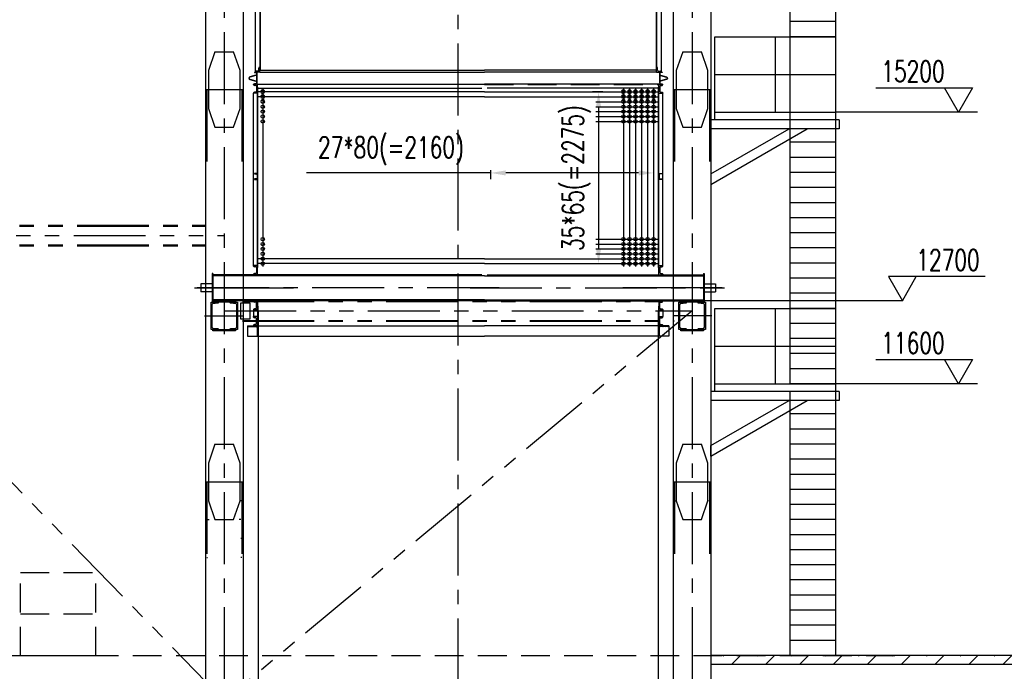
# Model space of a CAD drawing. Header units: millimetres. Extents: x -21 to 67273, y 14 to 95134.
# Tile 18 of 55: x 24244 to 37290, y 44812 to 53447. Entities that reach past the tile are written whole.
import ezdxf
from ezdxf.enums import TextEntityAlignment as Align

# ---------------------------------------------------------------- set-up
doc = ezdxf.new("R2010")
doc.units = ezdxf.units.MM
doc.header["$LTSCALE"] = 30
for name, pattern in [('CENTER', [50.8, 31.75, -6.35, 6.35, -6.35]), ('DASHED', [19.05, 12.7, -6.35]), ('PHANTOM', [63.5, 31.75, -6.35, 6.35, -6.35, 6.35, -6.35])]:
    doc.linetypes.add(name, pattern=pattern)
doc.layers.get('Defpoints').update_dxf_attribs({"color": 5})
for name, color, linetype in [('双点画线', 6, 'PHANTOM'), ('文本', 21, 'Continuous'), ('标注', 3, 'Continuous'), ('点画线', 2, 'CENTER'), ('细实线', 4, 'Continuous'), ('虚线', 1, 'DASHED')]:
    doc.layers.add(name, color=color, linetype=linetype)
doc.styles.get("Standard").update_dxf_attribs({"font": 'romans.shx', "width": 0.7, "bigfont": 'hzdx.shx'})
doc.dimstyles.get("Standard").update_dxf_attribs({"dimscale": 80, "dimtxt": 3.5, "dimasz": 2.5, "dimexe": 1, "dimexo": 0, "dimgap": 1, "dimtad": 1, "dimzin": 12, "dimdsep": 46, "dimtxsty": 'Standard', "dimcen": 0, "dimclrt": 256, "dimazin": 3, "dimtfac": 1, "dimtmove": 0, "dimatfit": 3, "dimfxl": 1, "dimlwd": -1, "dimlwe": -1, "dimarcsym": 0})

# ---------------------------------------------------------------- blocks, each defined once
blk = doc.blocks.new('*D34')
at = {"layer": 'Defpoints'}
for p in [(31972, 52489), (31914, 50214), (31972, 50214)]:
    blk.add_point(p, dxfattribs=at)
at = {"layer": '标注'}
for p, q in [((31972, 52489), (31834, 52489)), ((31914, 52289), (31914, 50414)), ((31972, 50214), (31834, 50214))]:
    blk.add_line(p, q, dxfattribs=at)
for points in [[(31880, 52289), (31947, 52289), (31914, 52489)], [(31880, 50414), (31947, 50414), (31914, 50214)]]:
    blk.add_solid(points, dxfattribs=at)
at = {"layer": '标注', "insert": (31620, 51349), "char_height": 280, "attachment_point": 5, "rotation": 90}
blk.add_mtext('35*65(=2275)', dxfattribs=at)
blk = doc.blocks.new('*D36')
at = {"layer": 'Defpoints'}
for p in [(30484, 51455), (30484, 51416), (32644, 51455)]:
    blk.add_point(p, dxfattribs=at)
at = {"layer": '标注'}
for p, q in [((30484, 51416), (28042, 51416)), ((30484, 51455), (30484, 51336)), ((32444, 51416), (30684, 51416)), ((32644, 51455), (32644, 51336))]:
    blk.add_line(p, q, dxfattribs=at)
for points in [[(30684, 51450), (30684, 51383), (30484, 51416)], [(32444, 51450), (32444, 51383), (32644, 51416)]]:
    blk.add_solid(points, dxfattribs=at)
at = {"layer": '标注', "insert": (29163, 51710), "char_height": 280, "attachment_point": 5}
blk.add_mtext('27*80(=2160)', dxfattribs=at)

msp = doc.modelspace()

# ---------------------------------------------------------------- hatches: boundary and pattern name
at = {"layer": '文本'}
h = msp.add_hatch(dxfattribs=at)
h.set_pattern_fill('ANSI31', color=256, scale=5, style=0)
h.set_pattern_definition([(45, (15067.926, 47703.222), (-11.22532, 11.22532), [])])
h.paths.add_polyline_path([(32703.76, 49392.118), (32703.76, 49252.118, 0.326924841), (32715.76, 49260.493), (32715.76, 49370.118, -0.414213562), (32725.76, 49380.118), (32835.917, 49380.118, 0.212969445), (32843.76, 49392.118)])
at = {"layer": '虚线'}
h = msp.add_hatch(dxfattribs=at)
h.set_pattern_fill('TRANS', color=256, scale=50, angle=45, style=0)
h.paths.add_polyline_path([(40347.876, 45022.118), (33403.76, 45022.118), (33403.76, 44902.118), (40347.876, 44902.118)])

# ---------------------------------------------------------------- linework, layer by layer
for p, q in [((26703.76, 82862.118), (26703.76, 36882.118)), ((27203.76, 82862.118), (27203.76, 36882.118)), ((32903.76, 82862.118), (32903.76, 36882.118)), ((33403.76, 82862.118), (33403.76, 36882.118)), ((34453.76, 50222.118), (34453.76, 55222.118)), ((35053.76, 55122.118), (35053.76, 50222.118)), ((27362.76, 53887.118), (27362.76, 52757.118)), ((32744.76, 53887.118), (32744.76, 52757.118)), ((27425.76, 53829.118), (27425.76, 52815.118)), ((27431.76, 53867.118), (27431.76, 52777.118)), ((32675.76, 53867.118), (32675.76, 52777.118)), ((32681.76, 53829.118), (32681.76, 52815.118)), ((35053.76, 53422.118), (34453.76, 53422.118)), ((33453.76, 52222.118), (33453.76, 53222.118)), ((33453.76, 53222.118), (35053.76, 53222.118)), ((34253.76, 53222.118), (34253.76, 52222.118)), ((35053.76, 53222.118), (34453.76, 53222.118)), ((35053.76, 53222.118), (35053.76, 52222.118)), ((27352.76, 52752.118), (27352.76, 52749.118)), ((27362.76, 52752.118), (27362.76, 52757.118)), ((27425.76, 52752.118), (27362.841, 52752.118)), ((27400.76, 52767.118), (27372.76, 52767.118)), ((27382.76, 52737.118), (27384.76, 52737.118)), ((27382.76, 52718.118), (27382.76, 52626.118)), ((27384.76, 52737.118), (27384.76, 52607.118)), ((27390.76, 52752.118), (27395.76, 52752.118)), ((27410.76, 52777.118), (27410.76, 52805.118)), ((27420.76, 52815.118), (27425.76, 52815.118)), ((27425.76, 52752.118), (27425.76, 52815.118)), ((27431.76, 52777.118), (27425.76, 52777.118)), ((27425.76, 52752.118), (30403.76, 52752.118)), ((27431.76, 52777.118), (30403.76, 52777.118)), ((32675.76, 52777.118), (30403.76, 52777.118)), ((32681.76, 52752.118), (30403.76, 52752.118)), ((32675.76, 52777.118), (32681.76, 52777.118)), ((32681.76, 52752.118), (32681.76, 52815.118)), ((32686.76, 52815.118), (32681.76, 52815.118)), ((32681.76, 52752.118), (32744.679, 52752.118)), ((32696.76, 52777.118), (32696.76, 52805.118)), ((32706.76, 52767.118), (32734.76, 52767.118)), ((32716.76, 52752.118), (32711.76, 52752.118)), ((32722.76, 52737.118), (32722.76, 52607.118)), ((32724.76, 52737.118), (32722.76, 52737.118)), ((32724.76, 52718.118), (32724.76, 52626.118)), ((32744.76, 52752.118), (32744.76, 52757.118)), ((32754.76, 52752.118), (32754.76, 52749.118)), ((33453.76, 52722.118), (35053.76, 52722.118)), ((27342.76, 52587.118), (27342.76, 52592.118)), ((27395.76, 52592.118), (27342.76, 52592.118)), ((27352.76, 52592.118), (27352.76, 52595.118)), ((27382.76, 52607.118), (27384.76, 52607.118)), ((27395.76, 52592.118), (30403.76, 52592.118)), ((27395.76, 52472.118), (27395.76, 52592.118)), ((32711.76, 52592.118), (30403.76, 52592.118)), ((32711.76, 52472.118), (32711.76, 52592.118)), ((32711.76, 52592.118), (32764.76, 52592.118)), ((32724.76, 52607.118), (32722.76, 52607.118)), ((32754.76, 52592.118), (32754.76, 52595.118)), ((32764.76, 52587.118), (32764.76, 52592.118)), ((27342.76, 52477.118), (27342.76, 52472.118)), ((27342.76, 50186.118), (27342.76, 52472.118)), ((27395.76, 52472.118), (27342.76, 52472.118)), ((27370.76, 52577.118), (27352.76, 52577.118)), ((27370.76, 52487.118), (27352.76, 52487.118)), ((27380.76, 52567.118), (27380.76, 52497.118)), ((27395.76, 52552.118), (27398.76, 52552.118)), ((27395.76, 50163.118), (27395.76, 52472.118)), ((27398.76, 50163.118), (27398.76, 52552.118)), ((27398.76, 52539.118), (30368.76, 52539.118)), ((27444.275, 52500.368), (27439.944, 52502.868)), ((27483.246, 52500.368), (27487.576, 52502.868)), ((32708.76, 52539.118), (30438.76, 52539.118)), ((32263.246, 52500.368), (32267.576, 52502.868)), ((32304.275, 52500.368), (32299.944, 52502.868)), ((32343.246, 52500.368), (32347.576, 52502.868)), ((32384.275, 52500.368), (32379.944, 52502.868)), ((32423.116, 52500.368), (32427.447, 52502.868)), ((32423.246, 52500.368), (32427.576, 52502.868)), ((32464.145, 52500.368), (32459.815, 52502.868)), ((32464.275, 52500.368), (32459.944, 52502.868)), ((32503.246, 52500.368), (32507.576, 52502.868)), ((32544.275, 52500.368), (32539.944, 52502.868)), ((32583.246, 52500.368), (32587.576, 52502.868)), ((32624.275, 52500.368), (32619.944, 52502.868)), ((32663.246, 52500.368), (32667.576, 52502.868)), ((32708.76, 50163.118), (32708.76, 52552.118)), ((32711.76, 52552.118), (32708.76, 52552.118)), ((32711.76, 50163.118), (32711.76, 52472.118)), ((32711.76, 52472.118), (32764.76, 52472.118)), ((32726.76, 52567.118), (32726.76, 52497.118)), ((32736.76, 52577.118), (32754.76, 52577.118)), ((32736.76, 52487.118), (32754.76, 52487.118)), ((32764.76, 52477.118), (32764.76, 52472.118)), ((32764.76, 50186.118), (32764.76, 52472.118)), ((27444.275, 52435.368), (27439.944, 52437.868)), ((27444.275, 52370.368), (27439.944, 52372.868)), ((27483.246, 52435.368), (27487.576, 52437.868)), ((27483.246, 52370.368), (27487.576, 52372.868)), ((32263.246, 52435.368), (32267.576, 52437.868)), ((32263.246, 52370.368), (32267.576, 52372.868)), ((32304.275, 52435.368), (32299.944, 52437.868)), ((32304.275, 52370.368), (32299.944, 52372.868)), ((32343.246, 52435.368), (32347.576, 52437.868)), ((32343.246, 52370.368), (32347.576, 52372.868)), ((32384.275, 52435.368), (32379.944, 52437.868)), ((32384.275, 52370.368), (32379.944, 52372.868)), ((32423.116, 52435.368), (32427.447, 52437.868)), ((32423.116, 52370.368), (32427.447, 52372.868)), ((32423.246, 52435.368), (32427.576, 52437.868)), ((32423.246, 52370.368), (32427.576, 52372.868)), ((32464.145, 52435.368), (32459.815, 52437.868)), ((32464.145, 52370.368), (32459.815, 52372.868)), ((32464.275, 52435.368), (32459.944, 52437.868)), ((32464.275, 52370.368), (32459.944, 52372.868)), ((32503.246, 52435.368), (32507.576, 52437.868)), ((32503.246, 52370.368), (32507.576, 52372.868)), ((32544.275, 52435.368), (32539.944, 52437.868)), ((32544.275, 52370.368), (32539.944, 52372.868)), ((32583.246, 52435.368), (32587.576, 52437.868)), ((32583.246, 52370.368), (32587.576, 52372.868)), ((32624.275, 52435.368), (32619.944, 52437.868)), ((32624.275, 52370.368), (32619.944, 52372.868)), ((32663.246, 52435.368), (32667.576, 52437.868)), ((32663.246, 52370.368), (32667.576, 52372.868)), ((33453.76, 52222.118), (35053.76, 52222.118)), ((35053.76, 52222.118), (35053.76, 52122.118)), ((35103.76, 52122.118), (33403.76, 52122.118)), ((35053.76, 52122.118), (33453.76, 52122.118)), ((34453.76, 48622.118), (34453.76, 52122.118)), ((35053.76, 52122.118), (35053.76, 48622.118)), ((35103.76, 52122.118), (35103.76, 52002.118)), ((33403.76, 51265.19), (34680.157, 52002.118)), ((35103.76, 52002.118), (33403.76, 52002.118)), ((33403.76, 51403.754), (34440.157, 52002.118)), ((35053.76, 51822.118), (34453.76, 51822.118)), ((35053.76, 51622.118), (34453.76, 51622.118)), ((27342.76, 51405.118), (27342.76, 51410.118)), ((32764.76, 51405.118), (32764.76, 51410.118)), ((35053.76, 51422.118), (34453.76, 51422.118)), ((35053.76, 51222.118), (34453.76, 51222.118)), ((35053.76, 51022.118), (34453.76, 51022.118)), ((35053.76, 50822.118), (34453.76, 50822.118)), ((35053.76, 50622.118), (34453.76, 50622.118)), ((35053.76, 50422.118), (34453.76, 50422.118)), ((32423.116, 50281.868), (32427.447, 50279.368)), ((27395.76, 50188.118), (27342.76, 50188.118)), ((27342.76, 50183.118), (27342.76, 50188.118)), ((27370.76, 50173.118), (27352.76, 50173.118)), ((27380.76, 50163.118), (27380.76, 50093.118)), ((27395.76, 50068.118), (27395.76, 50188.118)), ((27398.76, 50163.118), (27395.76, 50163.118)), ((32423.116, 50216.868), (32427.447, 50214.368)), ((32708.76, 50163.118), (32711.76, 50163.118)), ((32711.76, 50188.118), (32764.76, 50188.118)), ((32711.76, 50068.118), (32711.76, 50188.118)), ((32726.76, 50163.118), (32726.76, 50093.118)), ((32736.76, 50173.118), (32754.76, 50173.118)), ((32764.76, 50183.118), (32764.76, 50188.118)), ((35053.76, 50222.118), (34453.76, 50222.118)), ((30368.76, 50066.118), (26803.76, 50066.118)), ((27342.76, 50073.118), (27342.76, 50068.118)), ((27395.76, 50068.118), (27342.76, 50068.118)), ((27370.76, 50083.118), (27352.76, 50083.118)), ((30438.76, 50066.118), (33303.76, 50066.118)), ((32711.76, 50068.118), (32764.76, 50068.118)), ((32736.76, 50083.118), (32754.76, 50083.118)), ((32764.76, 50073.118), (32764.76, 50068.118)), ((35053.76, 50022.118), (34453.76, 50022.118)), ((27395.76, 49720.118), (27342.76, 49720.118)), ((27342.76, 49715.118), (27342.76, 49720.118)), ((27395.76, 49720.118), (27395.76, 49392.118)), ((27395.76, 49720.118), (27395.76, 49600.118)), ((32711.76, 49720.118), (32711.76, 49392.118)), ((32711.76, 49720.118), (32764.76, 49720.118)), ((32711.76, 49720.118), (32711.76, 49600.118)), ((32764.76, 49715.118), (32764.76, 49720.118)), ((35053.76, 49822.118), (34453.76, 49822.118)), ((27342.76, 49605.118), (27342.76, 49600.118)), ((27342.76, 49602.118), (27342.76, 49512.118)), ((27395.76, 49600.118), (27342.76, 49600.118)), ((27370.76, 49705.118), (27352.76, 49705.118)), ((27370.76, 49615.118), (27352.76, 49615.118)), ((27380.76, 49625.118), (27380.76, 49695.118)), ((27398.76, 49650.118), (27395.76, 49650.118)), ((27398.76, 49650.118), (27398.76, 49442.118)), ((32708.76, 49650.118), (32708.76, 49442.118)), ((32708.76, 49650.118), (32711.76, 49650.118)), ((32711.76, 49600.118), (32764.76, 49600.118)), ((32726.76, 49625.118), (32726.76, 49695.118)), ((32736.76, 49705.118), (32754.76, 49705.118)), ((32736.76, 49615.118), (32754.76, 49615.118)), ((32764.76, 49605.118), (32764.76, 49600.118)), ((32764.76, 49602.118), (32764.76, 49512.118)), ((33453.76, 48622.118), (33453.76, 49622.118)), ((33453.76, 49622.118), (35053.76, 49622.118)), ((34253.76, 49622.118), (34253.76, 48622.118)), ((35053.76, 49622.118), (34453.76, 49622.118)), ((35053.76, 49622.118), (34453.76, 49622.118)), ((35053.76, 49622.118), (35053.76, 48622.118)), ((27342.76, 49507.118), (27342.76, 49512.118)), ((27395.76, 49512.118), (27342.76, 49512.118)), ((27370.76, 49497.118), (27352.76, 49497.118)), ((27380.76, 49417.118), (27380.76, 49487.118)), ((27395.76, 49512.118), (27395.76, 49392.118)), ((32711.76, 49512.118), (32711.76, 49392.118)), ((32711.76, 49512.118), (32764.76, 49512.118)), ((32726.76, 49417.118), (32726.76, 49487.118)), ((32736.76, 49497.118), (32754.76, 49497.118)), ((32764.76, 49507.118), (32764.76, 49512.118)), ((27263.76, 49392.118), (27403.76, 49392.118)), ((27263.76, 49392.118), (27263.76, 49252.118)), ((27271.603, 49380.118), (27381.76, 49380.118)), ((27342.76, 49397.118), (27342.76, 49392.118)), ((27395.76, 49392.118), (27342.76, 49392.118)), ((27370.76, 49407.118), (27352.76, 49407.118)), ((27391.76, 49370.118), (27391.76, 49260.493)), ((27395.76, 49442.118), (27398.76, 49442.118)), ((27403.76, 49392.118), (30403.76, 49392.118)), ((27403.76, 49392.118), (27403.76, 49252.118)), ((32703.76, 49392.118), (30403.76, 49392.118)), ((32843.76, 49392.118), (32703.76, 49392.118)), ((32703.76, 49392.118), (32703.76, 49252.118)), ((32711.76, 49442.118), (32708.76, 49442.118)), ((32711.76, 49392.118), (32764.76, 49392.118)), ((32715.76, 49370.118), (32715.76, 49260.493)), ((32835.917, 49380.118), (32725.76, 49380.118)), ((32736.76, 49407.118), (32754.76, 49407.118)), ((32764.76, 49397.118), (32764.76, 49392.118)), ((32843.76, 49392.118), (32843.76, 49252.118)), ((35053.76, 49422.118), (34453.76, 49422.118)), ((35053.76, 49422.118), (34453.76, 49422.118)), ((27263.76, 49252.118), (30403.76, 49252.118)), ((32843.76, 49252.118), (30403.76, 49252.118)), ((35053.76, 49222.118), (34453.76, 49222.118)), ((33453.76, 49122.118), (35053.76, 49122.118)), ((35053.76, 49022.118), (34453.76, 49022.118)), ((35053.76, 48822.118), (34453.76, 48822.118)), ((33453.76, 48622.118), (35053.76, 48622.118)), ((33453.76, 48522.118), (33453.76, 48622.118)), ((35053.76, 48622.118), (34453.76, 48622.118)), ((35053.76, 48622.118), (35053.76, 48522.118)), ((35103.76, 48522.118), (33403.76, 48522.118)), ((33403.76, 48522.118), (33403.76, 48402.118)), ((35053.76, 48522.118), (33453.76, 48522.118)), ((34453.76, 45022.118), (34453.76, 48522.118)), ((35053.76, 48522.118), (35053.76, 45022.118)), ((35103.76, 48522.118), (35103.76, 48402.118)), ((33403.76, 47665.19), (34680.157, 48402.118)), ((33403.76, 47803.754), (34440.157, 48402.118)), ((35103.76, 48402.118), (33403.76, 48402.118)), ((35053.76, 48222.118), (34453.76, 48222.118)), ((35053.76, 48022.118), (34453.76, 48022.118)), ((35053.76, 47822.118), (34453.76, 47822.118)), ((35053.76, 47622.118), (34453.76, 47622.118)), ((35053.76, 47422.118), (34453.76, 47422.118)), ((35053.76, 47222.118), (34453.76, 47222.118)), ((35053.76, 47022.118), (34453.76, 47022.118)), ((35053.76, 46822.118), (34453.76, 46822.118)), ((35053.76, 46622.118), (34453.76, 46622.118)), ((35053.76, 46422.118), (34453.76, 46422.118)), ((35053.76, 46222.118), (34453.76, 46222.118)), ((35053.76, 46022.118), (34453.76, 46022.118)), ((35053.76, 45822.118), (34453.76, 45822.118)), ((35053.76, 45822.118), (34453.76, 45822.118)), ((35053.76, 45622.118), (34453.76, 45622.118)), ((35053.76, 45422.118), (34453.76, 45422.118)), ((35053.76, 45222.118), (34453.76, 45222.118))]:
    msp.add_line(p, q)
at = {"ltscale": 5}
for p, q in [((26793.76, 50084.118), (26793.76, 49704.118)), ((26803.76, 50084.118), (26793.76, 50084.118)), ((26803.76, 50084.118), (26803.76, 49704.118)), ((27222.739, 50066.118), (26803.76, 50066.118)), ((30403.76, 50054.118), (26803.76, 50054.118)), ((30403.76, 50054.118), (33303.76, 50054.118)), ((32884.781, 50066.118), (33303.76, 50066.118)), ((33303.76, 50084.118), (33303.76, 49704.118)), ((33303.76, 50084.118), (33313.76, 50084.118)), ((33313.76, 50084.118), (33313.76, 49704.118)), ((26643.76, 49948.118), (26643.76, 49840.118)), ((26793.76, 49948.118), (26643.76, 49948.118)), ((26793.76, 49840.118), (26643.76, 49840.118)), ((33313.76, 49948.118), (33463.76, 49948.118)), ((33313.76, 49840.118), (33463.76, 49840.118)), ((33463.76, 49948.118), (33463.76, 49840.118)), ((30403.76, 49734.118), (26803.76, 49734.118)), ((30403.76, 49734.118), (26803.76, 49734.118)), ((30403.76, 49722.118), (26803.76, 49722.118)), ((30403.76, 49722.118), (26803.76, 49722.118)), ((30403.76, 49734.118), (33303.76, 49734.118)), ((30403.76, 49734.118), (33303.76, 49734.118)), ((30403.76, 49722.118), (33303.76, 49722.118)), ((30403.76, 49722.118), (33303.76, 49722.118))]:
    msp.add_line(p, q, dxfattribs=at)
at = {"lineweight": -2}
for p, q in [((27403.76, 49582.488), (27403.76, 44482.488)), ((32703.76, 49582.488), (32703.76, 44482.488))]:
    msp.add_line(p, q, dxfattribs=at)
for points in [[(27352.76, 52749.118), (27371.76, 52749.118, -0.414213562), (27379.76, 52741.118), (27379.76, 52718.118, -0.34186672), (27373.764, 52710.373), (27293.252, 52689.544, 0.774218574), (27293.252, 52654.692), (27373.764, 52633.863, -0.34186672), (27379.76, 52626.118), (27379.76, 52603.118, -0.414213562), (27371.76, 52595.118), (27352.76, 52595.118)], [(27352.76, 52752.118), (27371.76, 52752.118, -0.414213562), (27382.76, 52741.118), (27382.76, 52718.118, -0.34186672), (27374.515, 52707.468), (27294.003, 52686.64, 0.774218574), (27294.003, 52657.596), (27374.515, 52636.767, -0.34186672), (27382.76, 52626.118), (27382.76, 52603.118, -0.414213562), (27371.76, 52592.118), (27352.76, 52592.118)], [(32754.76, 52752.118), (32735.76, 52752.118, 0.414213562), (32724.76, 52741.118), (32724.76, 52718.118, 0.34186672), (32733.005, 52707.468), (32813.517, 52686.64, -0.774218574), (32813.517, 52657.596), (32733.005, 52636.767, 0.34186672), (32724.76, 52626.118), (32724.76, 52603.118, 0.414213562), (32735.76, 52592.118), (32754.76, 52592.118)], [(32754.76, 52749.118), (32735.76, 52749.118, 0.414213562), (32727.76, 52741.118), (32727.76, 52718.118, 0.34186672), (32733.756, 52710.373), (32814.268, 52689.544, -0.774218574), (32814.268, 52654.692), (32733.756, 52633.863, 0.34186672), (32727.76, 52626.118), (32727.76, 52603.118, 0.414213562), (32735.76, 52595.118), (32754.76, 52595.118)]]:
    msp.add_lwpolyline(points, format="xyb")
for points in [[(27356.362, 51403.658), (27383.556, 51400.938, -0.385313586), (27390.76, 51392.978), (27390.76, 51347.258, -0.385313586), (27383.556, 51339.297), (27356.362, 51336.578, 0.385313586), (27352.76, 51332.598), (27352.76, 51330.118), (27395.76, 51330.118), (27395.76, 51410.118), (27352.76, 51410.118), (27352.76, 51407.638, 0.385313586)], [(32751.158, 51403.658), (32723.964, 51400.938, 0.385313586), (32716.76, 51392.978), (32716.76, 51347.258, 0.385313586), (32723.964, 51339.297), (32751.158, 51336.578, -0.385313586), (32754.76, 51332.598), (32754.76, 51330.118), (32711.76, 51330.118), (32711.76, 51410.118), (32754.76, 51410.118), (32754.76, 51407.638, -0.385313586)]]:
    msp.add_lwpolyline(points, format="xyb", close=True)
for centre in [(27463.76, 52489.118), (32243.76, 52489.118), (32323.76, 52489.118), (32403.76, 52489.118), (32483.76, 52489.118), (32563.76, 52489.118), (32643.76, 52489.118), (27463.76, 52424.118), (27463.76, 52359.118), (32243.76, 52424.118), (32243.76, 52359.118), (32323.76, 52424.118), (32323.76, 52359.118), (32403.76, 52424.118), (32403.76, 52359.118), (32483.76, 52424.118), (32483.76, 52359.118), (32563.76, 52424.118), (32563.76, 52359.118), (32643.76, 52424.118), (32643.76, 52359.118), (27463.76, 52294.118), (27463.76, 52229.118), (32243.76, 52294.118), (32243.76, 52229.118), (32323.76, 52294.118), (32323.76, 52229.118), (32403.76, 52294.118), (32403.76, 52229.118), (32483.76, 52294.118), (32483.76, 52229.118), (32563.76, 52294.118), (32563.76, 52229.118), (32643.76, 52294.118), (32643.76, 52229.118), (27463.76, 52164.118), (27463.76, 52099.118), (32243.76, 52164.118), (32243.76, 52099.118), (32323.76, 52164.118), (32323.76, 52099.118), (32403.76, 52164.118), (32403.76, 52099.118), (32483.76, 52164.118), (32483.76, 52099.118), (32563.76, 52164.118), (32563.76, 52099.118), (32643.76, 52164.118), (32643.76, 52099.118), (27463.76, 50539.118), (27463.76, 50474.118), (32243.76, 50539.118), (32243.76, 50474.118), (32323.76, 50539.118), (32323.76, 50474.118), (32403.76, 50539.118), (32403.76, 50474.118), (32483.76, 50539.118), (32483.76, 50474.118), (32563.76, 50539.118), (32563.76, 50474.118), (32643.76, 50539.118), (32643.76, 50474.118), (27463.76, 50409.118), (27463.76, 50344.118), (32243.76, 50409.118), (32243.76, 50344.118), (32323.76, 50409.118), (32323.76, 50344.118), (32403.76, 50409.118), (32403.76, 50344.118), (32483.76, 50409.118), (32483.76, 50344.118), (32563.76, 50409.118), (32563.76, 50344.118), (32643.76, 50409.118), (32643.76, 50344.118), (27463.76, 50279.118), (27463.76, 50214.118), (32243.76, 50279.118), (32243.76, 50214.118), (32323.76, 50279.118), (32323.76, 50214.118), (32403.76, 50279.118), (32403.76, 50214.118), (32483.76, 50279.118), (32483.76, 50214.118), (32563.76, 50279.118), (32563.76, 50214.118), (32643.76, 50279.118), (32643.76, 50214.118)]:
    msp.add_circle(centre, 22.5)
for centre, radius, start, end in [((27372.76, 52757.118), 10, 90, 180), ((27400.76, 52777.118), 10, 270, 0), ((27420.76, 52805.118), 10, 90, 180), ((32686.76, 52805.118), 10, 0, 90), ((32706.76, 52777.118), 10, 180, 270), ((32734.76, 52757.118), 10, 0, 90), ((27352.76, 52587.118), 10, 180, 270), ((32754.76, 52587.118), 10, 270, 0), ((27352.76, 52477.118), 10, 90, 180), ((27370.76, 52567.118), 10, 0, 90), ((27370.76, 52497.118), 10, 270, 0), ((27463.76, 52489.118), 27.5, 30, 150), ((27463.76, 52424.118), 27.5, 30, 150), ((32243.76, 52489.118), 27.5, 30, 150), ((32243.76, 52424.118), 27.5, 30, 150), ((32323.76, 52489.118), 27.5, 30, 150), ((32323.76, 52424.118), 27.5, 30, 150), ((32403.76, 52489.118), 27.5, 30, 150), ((32403.76, 52424.118), 27.5, 30, 150), ((32483.76, 52489.118), 27.5, 30, 150), ((32483.76, 52424.118), 27.5, 30, 150), ((32563.76, 52489.118), 27.5, 30, 150), ((32563.76, 52424.118), 27.5, 30, 150), ((32643.76, 52489.118), 27.5, 30, 150), ((32643.76, 52424.118), 27.5, 30, 150), ((32736.76, 52567.118), 10, 90, 180), ((32736.76, 52497.118), 10, 180, 270), ((32754.76, 52477.118), 10, 0, 90), ((27463.76, 52359.118), 27.5, 30, 150), ((32243.76, 52359.118), 27.5, 30, 150), ((32323.76, 52359.118), 27.5, 30, 150), ((32403.76, 52359.118), 27.5, 30, 150), ((32483.76, 52359.118), 27.5, 30, 150), ((32563.76, 52359.118), 27.5, 30, 150), ((32643.76, 52359.118), 27.5, 30, 150), ((27352.76, 50183.118), 10, 180, 270), ((27370.76, 50163.118), 10, 0, 90), ((32736.76, 50163.118), 10, 90, 180), ((32754.76, 50183.118), 10, 270, 0), ((27352.76, 50073.118), 10, 90, 180), ((27370.76, 50093.118), 10, 270, 0), ((32736.76, 50093.118), 10, 180, 270), ((32754.76, 50073.118), 10, 0, 90), ((27352.76, 49715.118), 10, 180, 270), ((32754.76, 49715.118), 10, 270, 0), ((27352.76, 49605.118), 10, 90, 180), ((27370.76, 49695.118), 10, 0, 90), ((27370.76, 49625.118), 10, 270, 0), ((32736.76, 49695.118), 10, 90, 180), ((32736.76, 49625.118), 10, 180, 270), ((32754.76, 49605.118), 10, 0, 90), ((27352.76, 49507.118), 10, 180, 270), ((27370.76, 49487.118), 10, 0, 90), ((32736.76, 49487.118), 10, 90, 180), ((32754.76, 49507.118), 10, 270, 0), ((27281.129, 49394.907), 17.592, 189.1229343, 237.2134623), ((27352.76, 49397.118), 10, 90, 180), ((27370.76, 49417.118), 10, 270, 0), ((27381.76, 49370.118), 10, 0, 90), ((32725.76, 49370.118), 10, 90, 180), ((32736.76, 49417.118), 10, 180, 270), ((32754.76, 49397.118), 10, 0, 90), ((32826.391, 49394.907), 17.592, 302.7865377, 350.8770657), ((27403.48, 49264.501), 12.386, 198.8813261, 271.2967436), ((32704.04, 49264.501), 12.386, 268.7032564, 341.1186739)]:
    msp.add_arc(centre, radius, start, end)
at = {"layer": '双点画线'}
for p, q in [((26828.76, 53022.118), (26743.76, 52772.118)), ((26828.76, 53022.118), (27078.76, 53022.118)), ((27163.76, 52772.118), (27078.76, 53022.118)), ((33028.76, 53022.118), (32943.76, 52772.118)), ((33028.76, 53022.118), (33278.76, 53022.118)), ((33363.76, 52772.118), (33278.76, 53022.118)), ((26743.76, 52772.118), (26743.76, 52272.118)), ((27163.76, 52272.118), (27163.76, 52772.118)), ((32943.76, 52772.118), (32943.76, 52272.118)), ((33363.76, 52272.118), (33363.76, 52772.118)), ((26703.76, 52522.118), (27203.76, 52522.118)), ((26721.76, 52522.118), (26721.76, 51522.118)), ((27185.76, 52522.118), (27185.76, 51522.118)), ((32903.76, 52522.118), (33403.76, 52522.118)), ((32921.76, 52522.118), (32921.76, 51522.118)), ((33385.76, 52522.118), (33385.76, 51522.118)), ((26743.76, 52272.118), (26828.76, 52022.118)), ((27078.76, 52022.118), (27163.76, 52272.118)), ((32943.76, 52272.118), (33028.76, 52022.118)), ((33278.76, 52022.118), (33363.76, 52272.118)), ((26828.76, 52022.118), (27078.76, 52022.118)), ((33028.76, 52022.118), (33278.76, 52022.118)), ((21193.76, 50722.118), (26713.76, 50722.118)), ((21193.76, 50712.118), (26713.76, 50712.118)), ((7813.76, 50587.118), (26953.76, 50587.118)), ((20953.76, 50587.118), (26953.76, 44422.118)), ((21193.76, 50462.118), (26713.76, 50462.118)), ((21193.76, 50452.118), (26713.76, 50452.118)), ((27193.76, 49722.118), (32913.76, 49722.118)), ((27193.76, 49712.118), (32913.76, 49712.118)), ((33153.76, 49587.118), (26953.76, 44422.118)), ((26953.76, 49587.118), (33153.76, 49587.118)), ((27193.76, 49462.118), (32913.76, 49462.118)), ((27193.76, 49452.118), (32913.76, 49452.118)), ((26828.76, 47822.118), (26743.76, 47572.118)), ((26828.76, 47822.118), (27078.76, 47822.118)), ((27163.76, 47572.118), (27078.76, 47822.118)), ((33028.76, 47822.118), (32943.76, 47572.118)), ((33028.76, 47822.118), (33278.76, 47822.118)), ((33363.76, 47572.118), (33278.76, 47822.118)), ((26743.76, 47572.118), (26743.76, 47072.118)), ((27163.76, 47072.118), (27163.76, 47572.118)), ((32943.76, 47572.118), (32943.76, 47072.118)), ((33363.76, 47072.118), (33363.76, 47572.118)), ((26703.76, 47322.118), (27203.76, 47322.118)), ((26721.76, 47322.118), (26721.76, 46322.118)), ((27185.76, 47322.118), (27185.76, 46322.118)), ((32903.76, 47322.118), (33403.76, 47322.118)), ((32921.76, 47322.118), (32921.76, 46322.118)), ((33385.76, 47322.118), (33385.76, 46322.118)), ((26721.76, 47072.118), (26733.76, 47072.118)), ((26743.76, 47072.118), (26828.76, 46822.118)), ((27078.76, 46822.118), (27163.76, 47072.118)), ((27185.76, 47072.118), (27173.76, 47072.118)), ((32921.76, 47072.118), (32933.76, 47072.118)), ((32943.76, 47072.118), (33028.76, 46822.118)), ((33278.76, 46822.118), (33363.76, 47072.118)), ((33385.76, 47072.118), (33373.76, 47072.118)), ((26733.76, 46822.118), (26753.76, 46822.118)), ((26828.76, 46822.118), (27078.76, 46822.118)), ((27173.76, 46822.118), (27153.76, 46822.118)), ((33028.76, 46822.118), (33278.76, 46822.118)), ((26721.76, 46572.118), (26733.76, 46572.118)), ((27185.76, 46572.118), (27173.76, 46572.118)), ((26721.76, 46322.118), (26733.76, 46322.118)), ((27185.76, 46322.118), (27173.76, 46322.118))]:
    msp.add_line(p, q, dxfattribs=at)
for points in [[(26803.76, 49722.118), (27103.76, 49722.118), (27103.76, 49702.118), (26803.76, 49702.118)], [(33003.76, 49722.118), (33303.76, 49722.118), (33303.76, 49702.118), (33003.76, 49702.118)], [(26778.76, 49702.118), (26874.76, 49702.118), (26874.76, 49697.708), (26874.227, 49694.837), (26872.695, 49692.343), (26870.367, 49690.567), (26867.557, 49689.748), (26802.175, 49683.21), (26796.554, 49681.574), (26791.897, 49678.025), (26788.829, 49673.038), (26787.76, 49667.282), (26787.76, 49376.941), (26788.834, 49371.186), (26791.906, 49366.202), (26796.565, 49362.657), (26802.172, 49361.027), (26867.557, 49354.488), (26870.36, 49353.672), (26872.689, 49351.899), (26874.224, 49349.406), (26874.76, 49346.528), (26874.76, 49342.118), (26778.76, 49342.118)], [(27128.761, 49342.118), (27032.761, 49342.118), (27032.761, 49346.528), (27033.297, 49349.406), (27034.832, 49351.899), (27037.161, 49353.672), (27039.964, 49354.488), (27105.349, 49361.027), (27110.956, 49362.657), (27115.615, 49366.202), (27118.687, 49371.186), (27119.761, 49376.941), (27119.761, 49667.282), (27118.692, 49673.038), (27115.624, 49678.025), (27110.967, 49681.574), (27105.346, 49683.21), (27039.964, 49689.748), (27037.154, 49690.567), (27034.826, 49692.343), (27033.294, 49694.837), (27032.761, 49697.708), (27032.761, 49702.118), (27128.761, 49702.118)], [(27173.76, 49697.118), (27293.76, 49697.118), (27293.76, 49477.118), (27173.76, 49477.118)], [(32978.76, 49702.118), (33074.76, 49702.118), (33074.76, 49697.708), (33074.227, 49694.837), (33072.695, 49692.343), (33070.367, 49690.567), (33067.557, 49689.748), (33002.175, 49683.21), (32996.554, 49681.574), (32991.897, 49678.025), (32988.829, 49673.038), (32987.76, 49667.282), (32987.76, 49376.941), (32988.834, 49371.186), (32991.906, 49366.202), (32996.565, 49362.657), (33002.172, 49361.027), (33067.557, 49354.488), (33070.36, 49353.672), (33072.689, 49351.899), (33074.224, 49349.406), (33074.76, 49346.528), (33074.76, 49342.118), (32978.76, 49342.118)], [(33328.761, 49342.118), (33232.761, 49342.118), (33232.761, 49346.528), (33233.297, 49349.406), (33234.832, 49351.899), (33237.161, 49353.672), (33239.964, 49354.488), (33305.349, 49361.027), (33310.956, 49362.657), (33315.615, 49366.202), (33318.687, 49371.186), (33319.761, 49376.941), (33319.761, 49667.282), (33318.692, 49673.038), (33315.624, 49678.025), (33310.967, 49681.574), (33305.346, 49683.21), (33239.964, 49689.748), (33237.154, 49690.567), (33234.826, 49692.343), (33233.294, 49694.837), (33232.761, 49697.708), (33232.761, 49702.118), (33328.761, 49702.118)], [(26803.76, 49342.118), (27103.76, 49342.118), (27103.76, 49322.118), (26803.76, 49322.118)], [(33003.76, 49342.118), (33303.76, 49342.118), (33303.76, 49322.118), (33003.76, 49322.118)]]:
    msp.add_lwpolyline(points, close=True, dxfattribs=at)
at = {"layer": '点画线'}
for p, q in [((30053.76, 30841.235), (30053.76, 86512.247)), ((26953.76, 83762.118), (26953.76, 36222.118)), ((33153.76, 83762.118), (33153.76, 36222.118)), ((30597.022, 49894.118), (26525.232, 49894.118)), ((30597.022, 49894.118), (26525.232, 49894.118)), ((30210.498, 49894.118), (33582.289, 49894.118)), ((30210.498, 49894.118), (33582.289, 49894.118)), ((26953.76, 49790.273), (26953.76, 49341.462)), ((26953.76, 49790.273), (26953.76, 49341.462)), ((33153.76, 49790.273), (33153.76, 49341.462)), ((26691.225, 49522.205), (27199.942, 49522.205)), ((33416.295, 49522.205), (32907.578, 49522.205))]:
    msp.add_line(p, q, dxfattribs=at)
at = {"layer": '点画线', "ltscale": 5}
for p, q in [((30403.76, 52489.118), (27398.76, 52489.118)), ((27463.76, 52537.218), (27463.76, 50176.618)), ((30403.76, 52489.118), (32708.76, 52489.118)), ((32243.76, 52537.218), (32243.76, 50176.618)), ((32323.76, 52537.218), (32323.76, 50176.618)), ((32403.76, 52537.218), (32403.76, 50176.618)), ((32483.76, 52537.218), (32483.76, 50176.618)), ((32563.76, 52537.218), (32563.76, 50176.618)), ((32643.76, 52537.218), (32643.76, 50176.618)), ((30403.76, 52424.118), (27398.76, 52424.118)), ((30403.76, 52424.118), (32708.76, 52424.118)), ((31879.726, 52359.118), (32708.76, 52359.118)), ((31879.726, 52294.118), (32708.76, 52294.118)), ((31879.726, 52229.118), (32708.76, 52229.118)), ((31879.726, 52164.118), (32708.76, 52164.118)), ((31879.726, 52099.118), (32708.76, 52099.118)), ((31879.726, 50539.118), (32708.76, 50539.118)), ((31879.726, 50474.118), (32708.76, 50474.118)), ((31879.726, 50409.118), (32708.76, 50409.118)), ((30403.76, 50279.118), (27398.76, 50279.118)), ((30403.76, 50279.118), (32708.76, 50279.118)), ((31879.726, 50344.118), (32708.76, 50344.118)), ((30403.76, 50214.118), (27398.76, 50214.118)), ((30403.76, 50214.118), (32708.76, 50214.118)), ((26557.738, 49894.118), (27872.079, 49894.118)), ((33549.782, 49894.118), (32235.442, 49894.118))]:
    msp.add_line(p, q, dxfattribs=at)
at = {"layer": '细实线'}
for p, q in [((35939.469, 49722.118), (33172.927, 49722.118)), ((48067.928, 45022.118), (33403.76, 45022.118)), ((48605.33, 44902.118), (33403.76, 44902.118))]:
    msp.add_line(p, q, dxfattribs=at)
for points in [[(35589.406, 52542.118), (36869.406, 52542.118), (36684.654, 52222.118), (36499.902, 52542.118)], [(36935.871, 52222.118), (35053.76, 52222.118)], [(37034.717, 50042.118), (35754.717, 50042.118), (35939.469, 49722.118), (36124.221, 50042.118)], [(35589.406, 48942.118), (36869.406, 48942.118), (36684.654, 48622.118), (36499.902, 48942.118)], [(36935.871, 48622.118), (35053.76, 48622.118)]]:
    msp.add_lwpolyline(points, dxfattribs=at)
at = {"layer": '虚线'}
for p, q in [((30403.76, 52586.118), (27395.76, 52586.118)), ((30403.76, 52586.118), (32711.76, 52586.118)), ((33453.76, 52122.118), (33453.76, 52222.118)), ((33403.76, 52122.118), (33403.76, 52002.118)), ((33403.76, 47665.19), (33403.76, 47803.754)), ((24253.76, 45022.118), (24253.76, 46122.118)), ((24253.76, 46122.118), (25253.76, 46122.118)), ((25253.76, 45022.118), (25253.76, 46122.118)), ((24253.76, 45572.118), (25253.76, 45572.118)), ((18313.76, 45022.118), (35985.234, 45022.118)), ((24253.76, 45022.118), (25253.76, 45022.118)), ((24253.76, 45022.118), (25253.76, 45022.118)), ((35053.76, 45022.118), (34453.76, 45022.118))]:
    msp.add_line(p, q, dxfattribs=at)

# ---------------------------------------------------------------- texts
at = {"layer": '细实线', "width": 0.7}
for s, p in [('15200', (36499.902, 52762.118)), ('11600', (36499.902, 49162.118))]:
    msp.add_text(s, height=280, dxfattribs=at).set_placement(p, align=Align.MIDDLE_RIGHT)
msp.add_text('12700', height=280, dxfattribs=at).set_placement((36124.221, 50262.118), align=Align.MIDDLE_LEFT)

# ---------------------------------------------------------------- dimensions: what is measured, and where the dimension line sits
at = {"layer": '标注'}
dim = msp.add_linear_dim(base=(31913.774, 50214.118), p1=(31971.94, 52489.118), p2=(31971.94, 50214.118), angle=90, text='35*65(=2275)', dimstyle='Standard', dxfattribs=at)
dim.commit()
dim.dimension.update_dxf_attribs({"geometry": '*D34', "text_midpoint": (31913.774, 51349.45), "dimtype": 160})
dim = msp.add_linear_dim(base=(30483.76, 51416.199), p1=(32643.76, 51455.402), p2=(30483.76, 51455.402), text='27*80(=2160)', dimstyle='Standard', dxfattribs=at)
dim.commit()
dim.dimension.update_dxf_attribs({"geometry": '*D36', "text_midpoint": (29163.093, 51709.532)})

doc.saveas('drawing.dxf')
